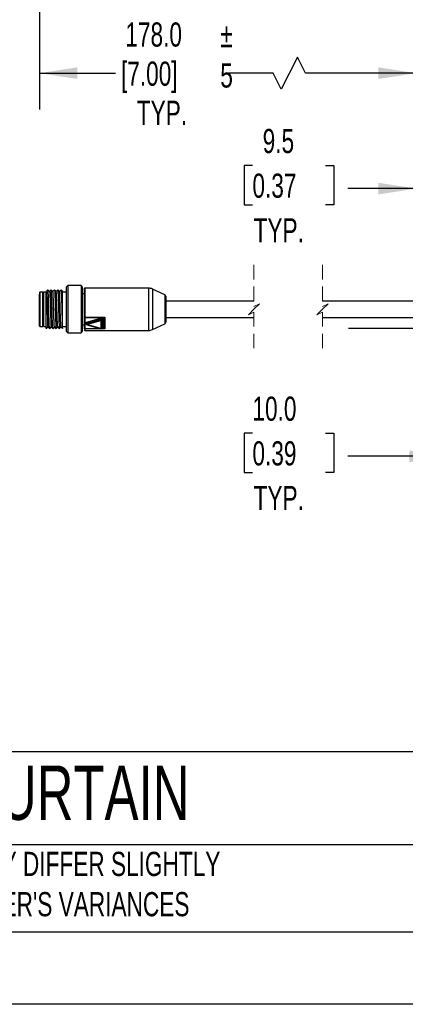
# Model space of a CAD drawing. Header units: millimetres. Extents: x 0 to 1115, y 0 to 756.
# Tile 2 of 11: x 275 to 393, y 0 to 302. Entities that reach past the tile are written whole.
import ezdxf

# ---------------------------------------------------------------- set-up
doc = ezdxf.new("R2010")
doc.units = ezdxf.units.MM
doc.header["$LTSCALE"] = 3.5
doc.linetypes.add('CENTERX2', pattern=[20.32, 12.7, -2.54, 2.54, -2.54])
doc.linetypes.add('HIDDEN', pattern=[1.905, 1.27, -0.635])
doc.layers.add('DIMENSIONS', color=140, linetype='Continuous', lineweight=25)
doc.layers.add('TEXT', color=140, linetype='Continuous', lineweight=25)
doc.styles.add('SLDTEXTSTYLE0', font='TXT', dxfattribs={"width": 0.7})
doc.dimstyles.new('SLDDIMSTYLE0', dxfattribs={"dimtxt": 7.553027, "dimasz": 11.557, "dimexe": 0, "dimexo": 0.0625, "dimgap": 1.888257, "dimtad": 0, "dimtih": 1, "dimtoh": 1, "dimrnd": 1e-09, "dimzin": 12, "dimdsep": 46, "dimtxsty": 'SLDTEXTSTYLE0', "dimsah": 1, "dimcen": 0.09, "dimadec": 0, "dimazin": 3, "dimtfac": 1, "dimtofl": 0, "dimtmove": 0, "dimatfit": 3, "dimfxl": 0, "dimfrac": 2, "dimtolj": 1, "dimtzin": 12, "dimarcsym": 0})
doc.dimstyles.new('SLDDIMSTYLE1', dxfattribs={"dimtxt": 7.553027, "dimasz": 11.557, "dimexe": 0, "dimexo": 0.0625, "dimgap": 1.888257, "dimtad": 0, "dimtih": 1, "dimtoh": 1, "dimrnd": 1e-09, "dimzin": 4, "dimdsep": 46, "dimtxsty": 'SLDTEXTSTYLE0', "dimsah": 1, "dimcen": 0.09, "dimadec": 0, "dimazin": 1, "dimtfac": 1, "dimtmove": 0, "dimatfit": 0, "dimfxl": 0, "dimfrac": 2, "dimtolj": 1, "dimtzin": 12, "dimarcsym": 0})
doc.dimstyles.new('SLDDIMSTYLE3', dxfattribs={"dimtxt": 7.553027, "dimasz": 11.557, "dimexe": 0, "dimexo": 0.0625, "dimgap": 1.888257, "dimtad": 0, "dimtih": 1, "dimtoh": 1, "dimrnd": 1e-09, "dimzin": 12, "dimdsep": 46, "dimtxsty": 'SLDTEXTSTYLE0', "dimsah": 1, "dimcen": 0.09, "dimadec": 0, "dimazin": 3, "dimtfac": 1, "dimtmove": 0, "dimatfit": 0, "dimfxl": 0, "dimfrac": 2, "dimtolj": 1, "dimtzin": 12, "dimarcsym": 0})

# ---------------------------------------------------------------- blocks, each defined once
blk = doc.blocks.new('_D_2')
at = {"layer": 'DIMENSIONS'}
for p, q in [((396.63, 337.63), (396.63, 274.48)), ((281.24, 325.98), (281.24, 274.48)), ((360.23, 290.53), (355.3, 280.65)), ((362.7, 285.59), (360.23, 290.53)), ((281.24, 285.59), (304.49, 285.59)), ((352.83, 285.59), (339.29, 285.59)), ((355.3, 280.65), (352.83, 285.59)), ((396.63, 285.59), (362.7, 285.59))]:
    blk.add_line(p, q, dxfattribs=at)
for points in [[(281.24, 285.59), (292.79, 283.82), (292.79, 287.37)], [(396.63, 285.59), (385.08, 287.37), (385.08, 283.82)]]:
    blk.add_solid(points, dxfattribs=at)
at = {"layer": 'DIMENSIONS', "char_height": 7.408, "attachment_point": 1, "style": 'SLDTEXTSTYLE0'}
for s, insert in [('178.0', (307.52, 301.15)), ('[7.00]', (306.18, 289.14)), ('TYP.', (311.03, 277.14))]:
    blk.add_mtext(s, dxfattribs=dict(at, insert=insert))
blk = doc.blocks.new('SW_BROKEN_VIEW_1')
at = {"color": 0, "linetype": 'CENTERX2'}
blk.add_line((-30.28, -7.89), (191.76, -7.89), dxfattribs=at)
blk = doc.blocks.new('_D_7')
at = {"layer": 'DIMENSIONS'}
for p, q in [((396.63, 227.37), (396.63, 261.29)), ((406.13, 211.8), (406.13, 261.29)), ((346.46, 257.25), (343.92, 257.25)), ((343.92, 257.25), (343.92, 245.24)), ((368.9, 257.25), (371.44, 257.25)), ((371.44, 257.25), (371.44, 245.24)), ((396.63, 250.18), (375.66, 250.18)), ((406.13, 250.18), (428.36, 250.18)), ((343.92, 245.24), (346.46, 245.24)), ((371.44, 245.24), (368.9, 245.24))]:
    blk.add_line(p, q, dxfattribs=at)
for points in [[(396.63, 250.18), (385.08, 251.96), (385.08, 248.4)], [(406.13, 250.18), (417.69, 248.4), (417.69, 251.96)]]:
    blk.add_solid(points, dxfattribs=at)
at = {"layer": 'DIMENSIONS', "char_height": 7.408, "attachment_point": 1, "style": 'SLDTEXTSTYLE0'}
for s, insert in [('9.5', (349.6, 268.49)), ('0.37', (346.46, 254.79)), ('TYP.', (346.82, 241.1))]:
    blk.add_mtext(s, dxfattribs=dict(at, insert=insert))
blk = doc.blocks.new('_D_8')
at = {"layer": 'DIMENSIONS'}
for p, q in [((406.13, 202.91), (406.13, 156.97)), ((416.13, 202.91), (416.13, 156.97)), ((346.46, 175.15), (343.92, 175.15)), ((343.92, 175.15), (343.92, 163.14)), ((368.9, 175.15), (371.44, 175.15)), ((371.44, 175.15), (371.44, 163.14)), ((406.13, 168.08), (375.66, 168.08)), ((416.13, 168.08), (438.36, 168.08)), ((343.92, 163.14), (346.46, 163.14)), ((371.44, 163.14), (368.9, 163.14))]:
    blk.add_line(p, q, dxfattribs=at)
for points in [[(406.13, 168.08), (394.58, 169.86), (394.58, 166.3)], [(416.13, 168.08), (427.69, 166.3), (427.69, 169.86)]]:
    blk.add_solid(points, dxfattribs=at)
at = {"layer": 'DIMENSIONS', "char_height": 7.408, "attachment_point": 1, "style": 'SLDTEXTSTYLE0'}
for s, insert in [('10.0', (346.46, 186.39)), ('0.39', (346.46, 172.69)), ('TYP.', (346.82, 159))]:
    blk.add_mtext(s, dxfattribs=dict(at, insert=insert))

msp = doc.modelspace()

# ---------------------------------------------------------------- linework, layer by layer
at = {"color": 7, "linetype": 'HIDDEN', "lineweight": 18}
for p, q in [((346.917, 226.783), (346.917, 214.021)), ((367.917, 226.783), (367.917, 214.021)), ((346.917, 214.021), (348.618, 214.872)), ((348.618, 214.872), (346.917, 213.17)), ((367.917, 214.021), (369.618, 214.872)), ((369.618, 214.872), (367.917, 213.17)), ((346.917, 213.17), (345.215, 211.469)), ((345.215, 211.469), (346.917, 212.319)), ((346.917, 212.319), (346.917, 199.558)), ((367.917, 213.17), (366.215, 211.469)), ((366.215, 211.469), (367.917, 212.319)), ((367.917, 212.319), (367.917, 199.558))]:
    msp.add_line(p, q, dxfattribs=at)
for p, q in [((281.236, 216.777), (281.236, 217.855)), ((282.236, 218.47), (281.436, 218.47)), ((281.436, 209.423), (281.436, 218.47)), ((282.536, 218.47), (282.236, 218.17)), ((282.236, 207.87), (282.236, 218.47)), ((283.236, 218.47), (282.536, 218.47)), ((282.536, 207.87), (282.536, 218.47)), ((283.236, 207.933), (283.236, 218.651)), ((288.236, 207.909), (288.236, 218.594)), ((289.436, 218.47), (288.236, 218.47)), ((289.936, 220.42), (289.436, 219.92)), ((289.436, 219.92), (289.436, 206.42)), ((293.936, 220.42), (289.936, 220.42)), ((289.936, 220.42), (289.936, 205.92)), ((294.436, 219.92), (293.936, 220.42)), ((293.936, 220.42), (293.936, 205.92)), ((294.436, 206.42), (294.436, 219.92)), ((294.936, 217.92), (294.436, 217.92)), ((314.604, 219.67), (295.136, 219.67)), ((295.136, 219.67), (295.136, 210.753)), ((314.604, 219.67), (314.604, 206.67)), ((319.647, 217.629), (315.872, 219.389)), ((315.872, 219.389), (315.872, 213.17)), ((319.647, 217.629), (319.647, 213.17)), ((281.236, 208.07), (281.236, 216.777)), ((346.917, 215.67), (319.936, 215.67)), ((396.633, 215.67), (367.917, 215.67)), ((315.872, 213.17), (315.872, 206.951)), ((319.647, 213.17), (319.647, 208.712)), ((281.436, 207.87), (281.436, 209.423)), ((294.436, 208.42), (294.936, 208.42)), ((294.936, 210.827), (294.936, 210.794)), ((294.936, 210.794), (294.936, 207.344)), ((295.136, 210.753), (301.236, 210.753)), ((295.136, 210.753), (295.136, 210.652)), ((295.136, 210.652), (301.046, 210.652)), ((295.136, 210.652), (295.136, 207.203)), ((295.556, 208.786), (295.556, 208.645)), ((295.557, 208.787), (295.557, 208.787)), ((295.602, 209.189), (299.882, 210.45)), ((299.959, 210.178), (295.679, 208.917)), ((295.679, 208.775), (299.959, 210.036)), ((295.679, 208.917), (295.679, 208.775)), ((295.7, 208.453), (299.98, 207.192)), ((295.756, 208.503), (300.036, 209.764)), ((300.036, 207.242), (295.756, 208.503)), ((299.959, 210.178), (299.959, 210.036)), ((300.036, 209.764), (300.036, 207.242)), ((300.236, 209.906), (300.236, 210.047)), ((300.236, 209.906), (300.236, 207.384)), ((300.436, 210.189), (300.436, 207.667)), ((301.046, 210.652), (301.236, 210.753)), ((301.236, 210.753), (301.122, 210.585)), ((301.236, 210.753), (301.236, 207.136)), ((315.872, 206.951), (319.647, 208.712)), ((319.936, 210.67), (346.917, 210.67)), ((367.917, 210.67), (396.633, 210.67)), ((281.436, 207.87), (282.236, 207.87)), ((282.236, 208.17), (282.536, 207.87)), ((282.536, 207.87), (283.236, 207.87)), ((288.236, 207.87), (289.436, 207.87)), ((289.436, 206.42), (289.936, 205.92)), ((289.936, 205.92), (293.936, 205.92)), ((293.936, 205.92), (294.436, 206.42)), ((294.936, 207.344), (294.936, 207.322)), ((294.936, 207.322), (294.936, 207.156)), ((295.136, 207.203), (295.136, 207.136)), ((299.943, 207.203), (295.136, 207.203)), ((301.236, 207.136), (295.136, 207.136)), ((295.136, 207.136), (295.136, 206.67)), ((295.136, 206.67), (314.604, 206.67)), ((301.046, 207.203), (300.117, 207.203)), ((301.236, 207.136), (301.046, 207.203)), ((301.122, 207.231), (301.236, 207.136))]:
    msp.add_line(p, q)
at = {"color": 7, "linetype": 'Continuous'}
msp.add_line((977.909, 0.009), (0.009, 0.009), dxfattribs=at)
at = {"flags": 128}
for points in [[(281.436, 218.47), (281.397, 218.466), (281.36, 218.455), (281.325, 218.437), (281.295, 218.412), (281.27, 218.381), (281.251, 218.347), (281.24, 218.309), (281.236, 218.27), (281.236, 218.264), (281.236, 218.244), (281.236, 218.212), (281.236, 218.166), (281.236, 218.108), (281.236, 218.037), (281.236, 217.954), (281.236, 217.858)], [(283.805, 219.098), (283.553, 218.844), (283.301, 218.59)], [(284.317, 218.589), (284.065, 218.843), (283.813, 219.098)], [(284.805, 219.098), (284.553, 218.844), (284.309, 218.597)], [(285.316, 218.59), (285.064, 218.844), (284.812, 219.098)], [(285.808, 219.102), (285.554, 218.845), (285.309, 218.597)], [(286.316, 218.59), (286.064, 218.844), (285.812, 219.098)], [(286.81, 219.103), (286.556, 218.847), (286.309, 218.597)], [(287.317, 218.59), (287.065, 218.844), (286.813, 219.099)], [(287.808, 219.102), (287.554, 218.846), (287.309, 218.597)], [(288.316, 218.59), (288.064, 218.844), (287.812, 219.099)], [(294.936, 210.827), (294.94, 210.813), (294.951, 210.799), (294.97, 210.786), (294.995, 210.775), (295.025, 210.766), (295.06, 210.759), (295.097, 210.754), (295.136, 210.753)], [(295.7, 208.453), (295.702, 208.452), (295.713, 208.455), (295.727, 208.464), (295.741, 208.481), (295.756, 208.503)], [(300.236, 210.047), (300.23, 210.082), (300.213, 210.114), (300.184, 210.142), (300.147, 210.165), (300.103, 210.18), (300.055, 210.188), (300.006, 210.187), (299.959, 210.178)], [(299.959, 210.036), (300.006, 210.046), (300.055, 210.047), (300.103, 210.039), (300.147, 210.023), (300.184, 210.001), (300.213, 209.973), (300.23, 209.94), (300.236, 209.906)], [(283.313, 207.242), (283.565, 207.496), (283.809, 207.743)], [(283.801, 207.751), (284.053, 207.497), (284.305, 207.242)], [(284.316, 207.247), (284.568, 207.502), (284.808, 207.744)], [(284.801, 207.751), (285.053, 207.496), (285.305, 207.242)], [(285.313, 207.242), (285.565, 207.497), (285.809, 207.743)], [(285.8, 207.752), (286.054, 207.495), (286.308, 207.239)], [(286.312, 207.242), (286.564, 207.496), (286.809, 207.743)], [(286.801, 207.75), (287.056, 207.494), (287.309, 207.237)], [(287.313, 207.242), (287.565, 207.496), (287.809, 207.743)], [(287.8, 207.752), (288.054, 207.495), (288.308, 207.239)], [(299.98, 207.192), (299.982, 207.191), (299.993, 207.194), (300.007, 207.203), (300.021, 207.22), (300.036, 207.242)]]:
    msp.add_lwpolyline(points, dxfattribs=at)
for centre, radius, start, end in [((295.136, 219.47), 0.2, 90.01409, 179.99365), ((314.604, 216.67), 3, 64.99944, 90.00045), ((319.436, 217.176), 0.5, 0.00393, 65.00223), ((295.111, 210.829), 0.179, 191.41287, 278.05114), ((295.706, 208.768), 0.151, 100.20786, 173.16133), ((295.706, 208.627), 0.151, 100.20796, 173.16128), ((295.756, 208.645), 0.2, 179.98633, 253.59408), ((295.063, 208.889), 0.617, 2.55513, 29.04155), ((296.296, 208.803), 0.617, 182.55066, 209.02276), ((299.343, 210.15), 0.617, 2.55066, 29.02278), ((300.576, 210.064), 0.617, 182.55512, 209.04157), ((300.061, 209.941), 0.179, 261.9487, 348.5872), ((300.411, 210.012), 0.179, 81.96015, 168.55966), ((319.436, 209.165), 0.5, 294.99772, 359.99615), ((281.436, 208.07), 0.2, 180.00623, 270.00327), ((295.111, 207.38), 0.179, 191.41286, 278.05122), ((295.129, 207.33), 0.193, 182.20135, 272.05132), ((295.136, 206.87), 0.2, 180.00624, 269.98619), ((300.061, 207.419), 0.179, 261.94877, 348.58714), ((300.411, 207.49), 0.179, 81.96022, 168.5596), ((314.604, 209.67), 3, 269.99937, 295.00072)]:
    msp.add_arc(centre, radius, start, end)
for points, knots in [([(283.304, 218.532), (283.317, 218.514), (283.461, 218.319), (283.334, 217.626), (283.487, 216.546), (283.493, 215.042), (283.556, 213.355), (283.606, 211.642), (283.643, 210.095), (283.725, 208.891), (283.706, 208.152), (283.79, 207.853), (283.804, 207.803)], [0, 0, 0, 0, 0.0061352, 0.0672567, 0.1754851, 0.3190421, 0.4823522, 0.6476085, 0.7967534, 0.9135963, 0.9854501, 1, 1, 1, 1]), ([(284.3, 207.28), (284.291, 207.304), (284.232, 207.46), (284.247, 207.873), (284.187, 208.563), (284.163, 209.51), (284.123, 210.651), (284.089, 211.928), (284.053, 213.273), (284.016, 214.612), (283.983, 215.874), (283.939, 216.986), (283.927, 217.905), (283.84, 218.54), (283.895, 218.937), (283.812, 219.054), (283.801, 219.068)], [0, 0, 0, 0, 0.0066125, 0.0421474, 0.1022383, 0.1837267, 0.2821977, 0.3923803, 0.5083346, 0.6237966, 0.7326022, 0.8288033, 0.9073497, 0.9638667, 0.9955379, 1, 1, 1, 1]), ([(284.314, 218.52), (284.325, 218.498), (284.437, 218.267), (284.359, 217.581), (284.48, 216.453), (284.5, 214.939), (284.558, 213.242), (284.611, 211.536), (284.642, 210.004), (284.736, 208.83), (284.699, 208.119), (284.792, 207.848), (284.804, 207.811)], [0, 0, 0, 0, 0.0069005, 0.0714304, 0.1826089, 0.3282879, 0.4926329, 0.6577666, 0.805628, 0.9201392, 0.9889159, 1, 1, 1, 1]), ([(285.308, 207.269), (285.307, 207.263), (285.272, 207.066), (285.216, 208.494), (285.173, 209.165), (285.112, 211.344), (285.053, 213.413), (285.006, 215.572), (284.918, 217.328), (284.929, 218.449), (284.834, 218.933), (284.816, 219.025)], [0, 0, 0, 0, 0.001575, 0.0490971, 0.1655743, 0.3334335, 0.5271591, 0.717283, 0.8748857, 0.9760208, 1, 1, 1, 1]), ([(285.804, 207.757), (285.786, 207.86), (285.718, 208.244), (285.703, 209.069), (285.641, 210.321), (285.597, 211.873), (285.551, 213.562), (285.485, 215.201), (285.489, 216.658), (285.318, 217.672), (285.471, 218.348), (285.322, 218.512), (285.313, 218.522)], [0, 0, 0, 0, 0.0290618, 0.1083397, 0.2288147, 0.3779239, 0.5400612, 0.6982637, 0.8360005, 0.9388916, 0.9962336, 1, 1, 1, 1]), ([(285.816, 219.062), (285.819, 219.068), (285.869, 219.187), (285.861, 218.379), (285.93, 217.963), (285.956, 216.705), (286.003, 215.396), (286.044, 213.84), (286.086, 212.265), (286.129, 210.724), (286.169, 209.456), (286.212, 208.235), (286.245, 207.882), (286.282, 207.156), (286.307, 207.249), (286.307, 207.25)], [0, 0, 0, 0, 0.0016287, 0.0309876, 0.095546, 0.1905857, 0.308962, 0.4417227, 0.5788961, 0.7101293, 0.8255204, 0.9164187, 0.9759658, 0.9997881, 1, 1, 1, 1]), ([(286.805, 207.809), (286.799, 207.803), (286.678, 207.663), (286.798, 208.729), (286.64, 209.317), (286.642, 210.864), (286.576, 212.414), (286.533, 214.146), (286.478, 215.666), (286.446, 217.186), (286.367, 217.696), (286.374, 218.711), (286.317, 218.56), (286.314, 218.551)], [0, 0, 0, 0, 0.00227618, 0.04910558, 0.14284202, 0.27378661, 0.42827513, 0.59014449, 0.74245124, 0.86927861, 0.95739885, 0.99771785, 1, 1, 1, 1]), ([(286.808, 219.04), (286.816, 219.043), (286.966, 219.094), (286.789, 218.321), (286.975, 217.739), (286.95, 216.473), (287.015, 215.102), (287.05, 213.535), (287.094, 211.955), (287.138, 210.464), (287.171, 209.176), (287.232, 208.194), (287.231, 207.586), (287.294, 207.328), (287.308, 207.274)], [0, 0, 0, 0, 0.00214324, 0.03875005, 0.1100469, 0.21069586, 0.33317044, 0.46823439, 0.60568847, 0.73520504, 0.84699418, 0.93263806, 0.98575766, 1, 1, 1, 1]), ([(287.803, 207.815), (287.792, 207.843), (287.694, 208.083), (287.747, 208.753), (287.644, 209.864), (287.618, 211.339), (287.563, 212.999), (287.513, 214.679), (287.473, 216.202), (287.403, 217.403), (287.403, 218.16), (287.329, 218.486), (287.313, 218.556)], [0, 0, 0, 0, 0.0083318, 0.0721712, 0.180539, 0.3221604, 0.4822501, 0.6440662, 0.7906682, 0.9067316, 0.9801699, 1, 1, 1, 1]), ([(287.806, 219.055), (287.818, 219.037), (287.922, 218.871), (287.847, 218.335), (287.956, 217.468), (287.968, 216.242), (288.02, 214.799), (288.059, 213.228), (288.102, 211.654), (288.144, 210.195), (288.183, 208.959), (288.219, 208.223), (288.235, 207.909)], [0, 0, 0, 0, 0.0059574, 0.0520999, 0.1341125, 0.2458329, 0.3788296, 0.5231219, 0.6678129, 0.8019938, 0.9155886, 1, 1, 1, 1]), ([(294.936, 219.362), (294.936, 219.364), (294.936, 219.681), (294.936, 217.591), (294.936, 216.757), (294.936, 214.48), (294.936, 212.613), (294.936, 211.38), (294.936, 210.827)], [0, 0, 0, 0, 0.0006995, 0.1105388, 0.3186703, 0.5700423, 0.8072281, 1, 1, 1, 1]), ([(319.936, 217.159), (319.936, 217.16), (319.936, 217.186), (319.936, 217.063), (319.936, 217.023), (319.936, 216.955), (319.936, 216.859), (319.936, 216.732), (319.936, 216.439), (319.936, 216.077), (319.936, 215.675), (319.936, 215.306), (319.936, 215.011), (319.936, 214.784), (319.936, 214.7), (319.936, 214.669), (319.936, 214.655), (319.936, 214.649), (319.936, 214.647), (319.936, 214.645), (319.936, 214.645), (319.936, 214.3), (319.936, 213.703), (319.936, 212.947), (319.936, 212.416), (319.936, 212.082), (319.936, 211.866), (319.936, 211.629), (319.936, 211.364), (319.936, 210.909), (319.936, 210.477), (319.936, 210.065), (319.936, 209.8), (319.936, 209.625), (319.936, 209.506), (319.936, 209.469), (319.936, 209.456), (319.936, 209.45), (319.936, 209.448), (319.936, 209.447), (319.936, 209.446), (319.936, 209.446), (319.936, 209.36), (319.936, 209.272), (319.936, 209.184), (319.936, 209.182)], [0, 0, 0, 0, 0.0006157, 0.0090232, 0.0201517, 0.0270204, 0.0328612, 0.0565212, 0.0744422, 0.1432092, 0.1922519, 0.225343, 0.2819071, 0.3032445, 0.3104639, 0.3136174, 0.3149683, 0.3155528, 0.3158079, 0.3159197, 0.3159688, 0.3160073, 0.4453952, 0.5401619, 0.6003289, 0.6445527, 0.6656741, 0.6815385, 0.7336668, 0.7650096, 0.852449, 0.896146, 0.9198426, 0.9519447, 0.9616703, 0.9646924, 0.9659729, 0.966514, 0.9667467, 0.9668479, 0.9668922, 0.9669117, 0.966927, 0.9991391, 1, 1, 1, 1]), ([(295.556, 208.686), (295.538, 208.693), (295.488, 208.712), (295.422, 208.766), (295.368, 208.841), (295.35, 208.928), (295.368, 209.014), (295.422, 209.09), (295.502, 209.153), (295.568, 209.176), (295.602, 209.189)], [0, 0, 0, 0, 0.0826602, 0.2218938, 0.3479123, 0.4649668, 0.5819008, 0.7080536, 0.8471214, 1, 1, 1, 1]), ([(299.882, 210.45), (299.93, 210.459), (300.024, 210.479), (300.168, 210.462), (300.299, 210.41), (300.41, 210.32), (300.428, 210.23), (300.436, 210.189)], [0, 0, 0, 0, 0.20872692, 0.41667301, 0.61537754, 0.82071884, 1, 1, 1, 1]), ([(301.046, 210.652), (301.005, 210.609), (300.911, 210.513), (300.8, 210.223), (300.725, 209.706), (300.741, 208.931), (300.732, 208.12), (300.802, 207.461), (301.006, 207.246), (301.046, 207.203)], [0, 0, 0, 0, 0.0498671, 0.1111423, 0.2549251, 0.4863135, 0.7539851, 0.9508841, 1, 1, 1, 1]), ([(301.122, 210.585), (301.088, 210.519), (301.017, 210.384), (300.973, 210.079), (300.924, 209.546), (300.977, 208.636), (300.805, 207.73), (301.09, 207.282), (301.122, 207.231)], [0, 0, 0, 0, 0.06512248, 0.13278625, 0.26898173, 0.53564304, 0.94746691, 1, 1, 1, 1]), ([(301.046, 210.652), (301.06, 210.643), (301.088, 210.623), (301.111, 210.598), (301.122, 210.585)], [0, 0, 0, 0, 0.4847745, 1, 1, 1, 1]), ([(283.311, 207.254), (283.298, 207.286), (283.235, 207.449), (283.237, 207.626), (283.239, 207.768)], [0, 0, 0, 0, 0.1966735, 1, 1, 1, 1]), ([(288.236, 207.341), (288.236, 207.332), (288.236, 207.137), (288.236, 207.499), (288.236, 207.843)], [0, 0, 0, 0, 0.0493944, 1, 1, 1, 1]), ([(299.98, 207.193), (299.987, 207.191), (300.008, 207.184), (300.049, 207.182), (300.1, 207.192), (300.148, 207.215), (300.188, 207.25), (300.217, 207.293), (300.233, 207.338), (300.235, 207.369), (300.236, 207.384)], [0, 0, 0, 0, 0.0548252, 0.18509269, 0.32410705, 0.46824727, 0.61230821, 0.75132515, 0.88139382, 1, 1, 1, 1]), ([(300.436, 207.667), (300.43, 207.632), (300.418, 207.558), (300.334, 207.467), (300.258, 207.433), (300.218, 207.414)], [0, 0, 0, 0, 0.2974313, 0.6242017, 1, 1, 1, 1]), ([(301.122, 207.231), (301.11, 207.229), (301.083, 207.224), (301.059, 207.21), (301.046, 207.203)], [0, 0, 0, 0, 0.4594844, 1, 1, 1, 1])]:
    msp.add_open_spline(points, degree=3, knots=knots)
at = {"layer": 'TEXT'}
for p, q in [((955.675, 77.441), (22.225, 77.441)), ((955.675, 48.895), (22.225, 48.895)), ((22.225, 22.225), (955.675, 22.225))]:
    msp.add_line(p, q, dxfattribs=at)

# ---------------------------------------------------------------- block references
at = {"color": 7, "linetype": 'Continuous'}
msp.add_blockref('SW_BROKEN_VIEW_1', (406.132, 215.308), dxfattribs=at)

# ---------------------------------------------------------------- texts
at = {"layer": 'DIMENSIONS', "attachment_point": 1, "style": 'SLDTEXTSTYLE0'}
for s, insert, char_height in [('%%p^J5', (336.613, 300.932), 7.4083), ('DATASENSING SAFETY LIGHT CURTAIN', (26.333, 73.248), 16.66875)]:
    msp.add_mtext(s, dxfattribs=dict(at, insert=insert, char_height=char_height))
at = {"layer": 'TEXT', "insert": (192.917, 46.774), "char_height": 7.40833, "attachment_point": 1, "style": 'SLDTEXTSTYLE0'}
msp.add_mtext("PART DIMENSIONS MAY DIFFER SLIGHTLY ^JDUE TO MANUFACTURER'S VARIANCES", dxfattribs=at)

# ---------------------------------------------------------------- dimensions: what is measured, and where the dimension line sits
at = {"layer": 'DIMENSIONS'}
for base, p1, p2, text, dimstyle, picture, middle in [((281.236, 285.593), (396.633, 342.072), (281.236, 330.428), '178.0\\P[7.00]\\PTYP.', 'SLDDIMSTYLE0', '_D_2', (321.888, 285.593)), ((396.633, 250.181), (406.133, 207.352), (396.633, 222.92), '<>\\PTYP.', 'SLDDIMSTYLE3', '_D_7', (357.679, 250.181)), ((406.133, 168.081), (416.133, 207.352), (406.133, 207.352), '<>\\PTYP.', 'SLDDIMSTYLE1', '_D_8', (357.679, 168.081))]:
    dim = msp.add_linear_dim(base=base, p1=p1, p2=p2, text=text, dimstyle=dimstyle, dxfattribs=at)
    dim.commit()
    dim.dimension.update_dxf_attribs({"geometry": picture, "text_midpoint": middle, "dimtype": 160})

doc.saveas('drawing.dxf')
